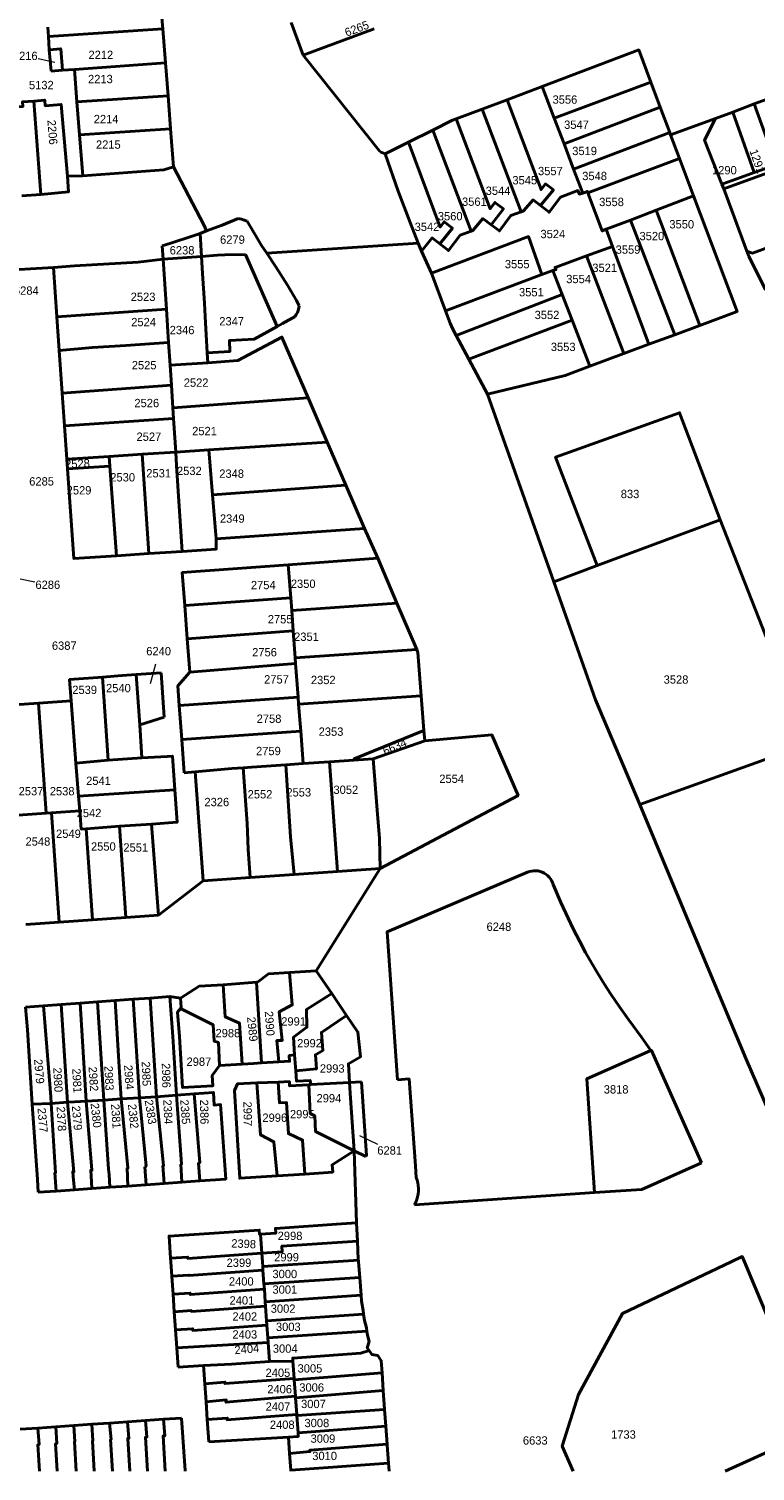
# Model space of a CAD drawing. Extents: x 99476 to 102828, y 406437 to 407931.
# Tile 7 of 48: x 100223 to 100442, y 406437 to 406870. Entities that reach past the tile are written whole.
import ezdxf
from ezdxf.enums import TextEntityAlignment as Align

# ---------------------------------------------------------------- set-up
doc = ezdxf.new("R2010")
doc.units = 0
doc.header["$MEASUREMENT"] = 0
for name, color, linetype, lineweight in [('BK_aanpijling', 10, 'Continuous', 0), ('BK_perceelnr', 10, 'Continuous', 13), ('BK_perceelnummer onder hoek', 10, 'Continuous', 13), ('BK_perceelsgrens', 10, 'Continuous', 40)]:
    doc.layers.add(name, color=color, linetype=linetype, lineweight=lineweight)
doc.styles.add('Style-WORKING', font='WORKING.shx')

msp = doc.modelspace()

# ---------------------------------------------------------------- linework, layer by layer
at = {"layer": 'BK_aanpijling', "linetype": 'Continuous', "lineweight": 0}
for p, q in [((100226.104854, 406861.443895), (100231.065, 406860.385)), ((100225.051515, 406704.18265), (100220.635, 406705.065)), ((100261.300616, 406679.581291), (100259.775, 406673.605)), ((100328.149768, 406535.239705), (100322.775, 406537.895))]:
    msp.add_line(p, q, dxfattribs=at)
at = {"layer": 'BK_perceelsgrens', "linetype": 'Continuous', "lineweight": 40}
for p, q in [((100229.007, 406870.918), (100229.161, 406868.121)), ((100229.161, 406868.121), (100263.561, 406870.395)), ((100263.561, 406870.395), (100264.345, 406860.222)), ((100302.144, 406872.297), (100305.76, 406862.44)), ((100305.76, 406862.44), (100327.072, 406870.398)), ((100229.161, 406868.121), (100229.427, 406864.107)), ((100229.427, 406864.107), (100229.987, 406857.719)), ((100237.032, 406858.232), (100264.345, 406860.222)), ((100264.345, 406860.222), (100265.108, 406850.312)), ((100305.76, 406862.44), (100328.877, 406833.477)), ((100229.987, 406857.719), (100233.341, 406857.963)), ((100233.341, 406857.963), (100237.032, 406858.232)), ((100237.032, 406858.232), (100237.676, 406848.498)), ((100367.05, 406849.105), (100377.579, 406853.059)), ((100377.579, 406853.059), (100381.194, 406843.569)), ((100381.194, 406843.569), (100410.241, 406854.381)), ((100410.241, 406854.381), (100413.056, 406846.89)), ((100224.792, 406848.721), (100226.833, 406820.657)), ((100237.676, 406848.498), (100265.108, 406850.312)), ((100237.676, 406848.498), (100238.511, 406838.553)), ((100265.108, 406850.312), (100265.875, 406840.345)), ((100359.559, 406846.292), (100367.05, 406849.105)), ((100434.92, 406845.394), (100441.326, 406847.862)), ((100441.326, 406847.862), (100447.738, 406850.223)), ((100441.326, 406847.862), (100447.922, 406829.566)), ((100351.756, 406843.362), (100359.559, 406846.292)), ((100359.559, 406846.292), (100371.315, 406815.44)), ((100381.194, 406843.569), (100384.149, 406835.81)), ((100384.149, 406835.81), (100413.056, 406846.89)), ((100413.056, 406846.89), (100415.93, 406839.244)), ((100416.17, 406838.601), (100429.69, 406843.47)), ((100429.69, 406843.47), (100434.92, 406845.394)), ((100434.92, 406845.394), (100441.331, 406827.198)), ((100238.511, 406838.553), (100265.875, 406840.345)), ((100238.511, 406838.553), (100239.51, 406826.29)), ((100265.875, 406840.345), (100266.753, 406828.934)), ((100337.447, 406836.347), (100344.682, 406839.967)), ((100344.682, 406839.967), (100356.193, 406809.624)), ((100387.043, 406828.211), (100415.93, 406839.244)), ((100415.93, 406839.244), (100416.17, 406838.601)), ((100416.17, 406838.601), (100418.879, 406831.4)), ((100330.366, 406832.804), (100337.447, 406836.347)), ((100384.149, 406835.81), (100387.043, 406828.211)), ((100328.877, 406833.477), (100330.366, 406832.804)), ((100391.313, 406821.166), (100418.879, 406831.4)), ((100418.879, 406831.4), (100423.073, 406820.241)), ((100234.874, 406826.13), (100239.51, 406826.29)), ((100266.753, 406828.934), (100275.904, 406811.5)), ((100387.043, 406828.211), (100389.761, 406821.076)), ((100441.331, 406827.198), (100447.922, 406829.566)), ((100431.608, 406823.706), (100432.143, 406822.33)), ((100432.143, 406822.33), (100439.109, 406803.578)), ((100221.121, 406820.227), (100226.833, 406820.657)), ((100411.81, 406815.916), (100423.073, 406820.241)), ((100396.864, 406810.177), (100404.12, 406812.963)), ((100404.12, 406812.963), (100411.81, 406815.916)), ((100404.12, 406812.963), (100417.419, 406778.434)), ((100411.81, 406815.916), (100424.937, 406781.257)), ((100272.693, 406808.192), (100274.731, 406808.935)), ((100274.731, 406808.935), (100276.717, 406809.678)), ((100275.144, 406802.031), (100274.731, 406808.935)), ((100275.904, 406811.5), (100276.717, 406809.678)), ((100396.864, 406810.177), (100398.734, 406805.043)), ((100263.356, 406805.231), (100265.604, 406805.925)), ((100263.624, 406801.227), (100263.356, 406805.231)), ((100265.604, 406805.925), (100267.756, 406806.59)), ((100267.756, 406806.59), (100270.837, 406807.589)), ((100270.837, 406807.589), (100272.693, 406808.192)), ((100294.763, 406803.024), (100340.315, 406806.034)), ((100340.315, 406806.034), (100341.257, 406803.642)), ((100390.945, 406802.205), (100398.734, 406805.043)), ((100398.734, 406805.043), (100409.639, 406775.632)), ((100263.624, 406801.227), (100275.144, 406802.031)), ((100263.624, 406801.227), (100264.601, 406786.155)), ((100275.144, 406802.031), (100279.978, 406802.368)), ((100275.144, 406802.031), (100275.448, 406796.933)), ((100279.978, 406802.368), (100282.202, 406802.523)), ((100282.202, 406802.523), (100288.422, 406802.605)), ((100288.422, 406802.605), (100297.883, 406780.976)), ((100341.257, 406803.642), (100344.303, 406796.962)), ((100390.945, 406802.205), (100402.164, 406772.865)), ((100439.109, 406803.578), (100439.724, 406802.117)), ((100439.724, 406802.117), (100444.673, 406791.993)), ((100215.169, 406797.816), (100230.682, 406798.73)), ((100230.682, 406798.73), (100231.722, 406783.932)), ((100275.448, 406796.933), (100276.068, 406787.949)), ((100344.303, 406796.962), (100348.508, 406785.666)), ((100348.508, 406785.666), (100377.485, 406796.606)), ((100377.485, 406796.606), (100380.803, 406797.853)), ((100380.803, 406797.853), (100383.616, 406790.569)), ((100276.068, 406787.949), (100276.313, 406784.001)), ((100351.738, 406778.293), (100383.616, 406790.569)), ((100383.616, 406790.569), (100386.596, 406782.851)), ((100231.722, 406783.932), (100264.601, 406786.155)), ((100231.722, 406783.932), (100232.435, 406773.787)), ((100264.601, 406786.155), (100265.258, 406776.207)), ((100276.313, 406784.001), (100276.89, 406773.087)), ((100355.511, 406771.197), (100386.596, 406782.851)), ((100386.596, 406782.851), (100391.918, 406769.071)), ((100351.738, 406778.293), (100355.511, 406771.197)), ((100409.639, 406775.632), (100417.419, 406778.434)), ((100417.419, 406778.434), (100424.937, 406781.257)), ((100232.435, 406773.787), (100233.336, 406760.954)), ((100265.258, 406776.207), (100265.713, 406769.321)), ((100402.164, 406772.865), (100409.639, 406775.632)), ((100265.713, 406769.321), (100277.085, 406770.109)), ((100265.713, 406769.321), (100266.107, 406763.36)), ((100276.89, 406773.087), (100277.085, 406770.109)), ((100355.511, 406771.197), (100361.103, 406760.679)), ((100391.918, 406769.071), (100402.164, 406772.865)), ((100233.336, 406760.954), (100266.107, 406763.36)), ((100233.336, 406760.954), (100234.024, 406751.161)), ((100266.107, 406763.36), (100266.558, 406756.537)), ((100361.103, 406760.679), (100381.047, 406704.293)), ((100266.558, 406756.537), (100307.222, 406759.545)), ((100266.558, 406756.537), (100266.767, 406753.377)), ((100307.222, 406759.545), (100312.965, 406746.267)), ((100234.024, 406751.161), (100266.767, 406753.377)), ((100266.767, 406753.377), (100267.434, 406743.19)), ((100234.024, 406751.161), (100234.727, 406741.147)), ((100267.434, 406743.19), (100277.356, 406743.937)), ((100277.356, 406743.937), (100312.965, 406746.267)), ((100277.356, 406743.937), (100278.466, 406730.386)), ((100312.965, 406746.267), (100318.588, 406733.267)), ((100234.727, 406741.147), (100247.366, 406741.974)), ((100234.727, 406741.147), (100234.931, 406738.237)), ((100234.931, 406738.237), (100247.594, 406738.992)), ((100247.366, 406741.974), (100257.383, 406742.63)), ((100247.366, 406741.974), (100247.594, 406738.992)), ((100247.594, 406738.992), (100249.646, 406712.133)), ((100257.383, 406742.63), (100267.434, 406743.19)), ((100257.383, 406742.63), (100259.322, 406712.771)), ((100278.466, 406730.386), (100318.588, 406733.267)), ((100278.466, 406730.386), (100279.544, 406717.236)), ((100318.588, 406733.267), (100324.215, 406720.259)), ((100394.091, 406709.16), (100431.124, 406722.907)), ((100431.124, 406722.907), (100457.503, 406655.506)), ((100279.544, 406717.236), (100324.215, 406720.259)), ((100324.215, 406720.259), (100328.147, 406711.356)), ((100259.322, 406712.771), (100269.353, 406713.433)), ((100249.646, 406712.133), (100259.322, 406712.771)), ((100301.262, 406709.384), (100328.147, 406711.356)), ((100301.262, 406709.384), (100302.001, 406699.455)), ((100328.147, 406711.356), (100333.909, 406697.868)), ((100381.047, 406704.293), (100394.091, 406709.16)), ((100270.123, 406697.161), (100302.001, 406699.455)), ((100270.123, 406697.161), (100270.855, 406687.187)), ((100302.001, 406699.455), (100302.283, 406695.661)), ((100302.283, 406695.661), (100333.909, 406697.868)), ((100302.283, 406695.661), (100302.74, 406689.524)), ((100333.909, 406697.868), (100339.858, 406683.944)), ((100270.855, 406687.187), (100302.74, 406689.524)), ((100270.855, 406687.187), (100271.62, 406677.18)), ((100302.74, 406689.524), (100303.342, 406681.44)), ((100303.342, 406681.44), (100339.858, 406683.944)), ((100271.62, 406677.18), (100303.47, 406679.717)), ((100303.342, 406681.44), (100303.47, 406679.717)), ((100303.47, 406679.717), (100304.22, 406669.642)), ((100245.378, 406675.633), (100251.353, 406676.172)), ((100245.378, 406675.633), (100247.124, 406650.679)), ((100251.353, 406676.172), (100255.58, 406676.46)), ((100255.58, 406676.46), (100263.055, 406676.968)), ((100255.58, 406676.46), (100256.593, 406661.326)), ((100263.055, 406676.968), (100263.983, 406663.624)), ((100268.497, 406667.126), (100304.22, 406669.642)), ((100304.22, 406669.642), (100304.377, 406667.529)), ((100304.377, 406667.529), (100341.198, 406670.029)), ((100341.964, 406659.612), (100341.198, 406670.029)), ((100216.095, 406667.151), (100226.134, 406667.829)), ((100226.134, 406667.829), (100235.966, 406668.538)), ((100226.134, 406667.829), (100228.518, 406634.753)), ((100235.966, 406668.538), (100237.442, 406649.851)), ((100268.497, 406667.126), (100269.252, 406656.873)), ((100304.377, 406667.529), (100304.983, 406659.389)), ((100263.983, 406663.624), (100256.593, 406661.326)), ((100256.593, 406661.326), (100257.26, 406651.36)), ((100269.252, 406656.873), (100304.983, 406659.389)), ((100269.252, 406656.873), (100269.982, 406646.941)), ((100304.983, 406659.389), (100305.707, 406649.665)), ((100341.964, 406659.612), (100342.292, 406656.545)), ((100326.807, 406651.085), (100342.292, 406656.545)), ((100406.94, 406637.408), (100457.503, 406655.506)), ((100237.442, 406649.851), (100247.124, 406650.679)), ((100237.442, 406649.851), (100238.229, 406639.89)), ((100247.124, 406650.679), (100257.26, 406651.36)), ((100257.26, 406651.36), (100264.81, 406651.822)), ((100300.527, 406649.311), (100305.707, 406649.665)), ((100305.707, 406649.665), (100313.69, 406650.211)), ((100313.69, 406650.211), (100321, 406650.698)), ((100313.69, 406650.211), (100316.076, 406617.262)), ((100321, 406650.698), (100326.807, 406651.085)), ((100269.982, 406646.941), (100273.242, 406647.18)), ((100273.242, 406647.18), (100275.643, 406614.436)), ((100238.229, 406639.89), (100267.122, 406641.836)), ((100238.229, 406639.89), (100238.578, 406635.477)), ((100230.093, 406634.866), (100238.578, 406635.477)), ((100220.102, 406634.147), (100228.518, 406634.753)), ((100228.518, 406634.753), (100230.093, 406634.866)), ((100230.093, 406634.866), (100232.36, 406602.024)), ((100240.544, 406630.113), (100250.514, 406630.831)), ((100250.514, 406630.831), (100260.168, 406631.527)), ((100250.514, 406630.831), (100252.403, 406603.468)), ((100260.168, 406631.527), (100262.218, 406604.175)), ((100240.544, 406630.113), (100242.433, 406602.75)), ((100309.654, 406587.464), (100328.91, 406618.16)), ((100316.076, 406617.262), (100328.91, 406618.16)), ((100262.218, 406604.175), (100275.643, 406614.436)), ((100275.643, 406614.436), (100289.77, 406615.424)), ((100289.77, 406615.424), (100303.052, 406616.352)), ((100303.052, 406616.352), (100316.076, 406617.262)), ((100222.369, 406601.304), (100232.36, 406602.024)), ((100232.36, 406602.024), (100242.433, 406602.75)), ((100242.433, 406602.75), (100252.403, 406603.468)), ((100252.403, 406603.468), (100262.218, 406604.175)), ((100301.673, 406586.908), (100309.654, 406587.464)), ((100309.654, 406587.464), (100314.304, 406580.617)), ((100281.644, 406583.222), (100291.7, 406583.972)), ((100291.7, 406583.972), (100293.248, 406559.74)), ((100249.196, 406578.48), (100254.639, 406578.881)), ((100254.639, 406578.881), (100259.766, 406579.258)), ((100254.639, 406578.881), (100256.515, 406549.293)), ((100259.766, 406579.258), (100265.63, 406579.69)), ((100259.766, 406579.258), (100261.645, 406549.618)), ((100265.63, 406579.69), (100268.85, 406579.17)), ((100314.304, 406580.617), (100318.787, 406574.018)), ((100222.272, 406576.497), (100227.651, 406576.893)), ((100227.651, 406576.893), (100232.983, 406577.286)), ((100232.983, 406577.286), (100238.651, 406577.704)), ((100232.983, 406577.286), (100234.845, 406547.919)), ((100238.651, 406577.704), (100243.905, 406578.091)), ((100238.651, 406577.704), (100240.517, 406548.279)), ((100243.905, 406578.091), (100249.196, 406578.48)), ((100243.905, 406578.091), (100245.774, 406548.612)), ((100303.158, 406562.181), (100303.526, 406557.388)), ((100280.599, 406558.956), (100287.428, 406559.381)), ((100293.248, 406559.74), (100298.457, 406560.059)), ((100291.811, 406553.739), (100298.202, 406553.999)), ((100307.387, 406553.187), (100308.082, 406553.227)), ((100308.082, 406553.227), (100319.71, 406553.9)), ((100319.71, 406553.9), (100323.276, 406554.106)), ((100240.517, 406548.279), (100245.774, 406548.612)), ((100245.774, 406548.612), (100251.069, 406548.948)), ((100251.069, 406548.948), (100256.515, 406549.293)), ((100256.515, 406549.293), (100261.645, 406549.618)), ((100261.645, 406549.618), (100267.666, 406550.027)), ((100267.666, 406550.027), (100273.015, 406550.438)), ((100224.294, 406547.381), (100229.993, 406547.611)), ((100229.993, 406547.611), (100234.845, 406547.919)), ((100321.076, 406533.395), (100321.746, 406511.712)), ((100321.076, 406533.395), (100324.523, 406531.687)), ((100252.8, 406528.2), (100253.069, 406522.781)), ((100258.14, 406528.59), (100258.534, 406523.165)), ((100263.55, 406528.99), (100263.981, 406523.549)), ((100268.93, 406529.32), (100269.257, 406523.92)), ((100242.239, 406522.019), (100247.643, 406522.399)), ((100247.643, 406522.399), (100253.069, 406522.781)), ((100258.534, 406523.165), (100263.981, 406523.549)), ((100263.981, 406523.549), (100269.257, 406523.92)), ((100269.257, 406523.92), (100274.633, 406524.298)), ((100297.885, 406525.835), (100306.228, 406526.387)), ((100226.095, 406520.883), (100231.464, 406521.261)), ((100231.464, 406521.261), (100236.975, 406521.649)), ((100236.975, 406521.649), (100242.239, 406522.019)), ((100393.343, 406520.798), (100339.189, 406517.152)), ((100321.746, 406511.712), (100322.024, 406506.241)), ((100292.883, 406508.273), (100293.288, 406502.635)), ((100293.288, 406502.635), (100293.477, 406500)), ((100265.963, 406500), (100266.257, 406495.67)), ((100293.477, 406500), (100293.579, 406498.583)), ((100293.579, 406498.583), (100314.801, 406500)), ((100293.579, 406498.583), (100293.657, 406497.502)), ((100293.657, 406497.502), (100293.951, 406493.404)), ((100314.801, 406500), (100322.319, 406500.502)), ((100322.319, 406500.502), (100322.359, 406500)), ((100322.359, 406500), (100322.73, 406495.326)), ((100438.395, 406500), (100459.498, 406449.359)), ((100293.951, 406493.404), (100322.73, 406495.326)), ((100293.951, 406493.404), (100294.068, 406491.779)), ((100322.73, 406495.326), (100323.157, 406489.957)), ((100266.624, 406490.261), (100266.983, 406484.968)), ((100294.068, 406491.779), (100294.337, 406488.033)), ((100294.337, 406488.033), (100323.157, 406489.957)), ((100294.337, 406488.033), (100294.433, 406486.696)), ((100266.983, 406484.968), (100267.352, 406479.527)), ((100294.433, 406486.696), (100294.748, 406482.312)), ((100294.748, 406482.312), (100323.911, 406484.262)), ((100267.352, 406479.527), (100267.715, 406474.172)), ((100294.748, 406482.312), (100294.84, 406481.023)), ((100294.84, 406481.023), (100295.118, 406477.157)), ((100295.118, 406477.157), (100324.878, 406479.144)), ((100295.118, 406477.157), (100295.217, 406475.777)), ((100295.217, 406475.777), (100295.625, 406470.087)), ((100267.715, 406474.172), (100268.11, 406468.347)), ((100268.11, 406468.347), (100275.764, 406468.843)), ((100275.764, 406468.843), (100276.146, 406463.348)), ((100295.625, 406470.087), (100302.649, 406470.203)), ((100302.649, 406470.203), (100303.028, 406464.926)), ((100303.054, 406464.558), (100329.44, 406466.694)), ((100329.44, 406466.694), (100329.826, 406461.32)), ((100276.146, 406463.348), (100276.527, 406457.997)), ((100303.028, 406464.926), (100303.054, 406464.558)), ((100303.054, 406464.558), (100303.41, 406459.618)), ((100276.527, 406457.997), (100276.906, 406452.681)), ((100303.41, 406459.618), (100303.443, 406459.155)), ((100303.443, 406459.155), (100329.826, 406461.32)), ((100303.443, 406459.155), (100303.804, 406454.144)), ((100329.826, 406461.32), (100330.231, 406455.677)), ((100263.783, 406452.706), (100269.167, 406453.082)), ((100303.804, 406454.144), (100303.829, 406453.798)), ((100303.829, 406453.798), (100330.231, 406455.677)), ((100303.829, 406453.798), (100304.2, 406448.634)), ((100330.231, 406455.677), (100330.593, 406450.634)), ((100220.638, 406449.699), (100225.998, 406450.073)), ((100225.998, 406450.073), (100231.39, 406450.449)), ((100231.39, 406450.449), (100236.789, 406450.825)), ((100236.789, 406450.825), (100242.183, 406451.201)), ((100242.183, 406451.201), (100247.538, 406451.574)), ((100247.538, 406451.574), (100252.961, 406451.952)), ((100252.961, 406451.952), (100258.382, 406452.33)), ((100258.382, 406452.33), (100263.783, 406452.706)), ((100276.906, 406452.681), (100277.39, 406445.9)), ((100304.2, 406448.634), (100330.593, 406450.634)), ((100330.593, 406450.634), (100330.98, 406445.242)), ((100277.39, 406445.9), (100301.289, 406447.321)), ((100301.289, 406447.321), (100301.643, 406442.39)), ((100301.643, 406442.39), (100301.997, 406437.468)), ((100301.997, 406437.468), (100331.389, 406439.555)), ((100301.997, 406437.468), (100302.021685, 406437.124)), ((100331.389, 406439.555), (100331.563446, 406437.124))]:
    msp.add_line(p, q, dxfattribs=at)
at = {"layer": 'BK_perceelsgrens', "linetype": 'Continuous', "lineweight": 40, "flags": 128}
for points in [[(100251.645, 406891.305), (100262.584, 406881.797), (100263.561, 406870.395)], [(100229.427, 406864.107), (100232.87, 406864.408), (100233.341, 406857.963)], [(100377.579, 406853.059), (100406.59, 406864.09), (100410.241, 406854.381)], [(100218.592, 406846.874), (100221.478, 406847.084), (100221.377, 406848.473), (100224.792, 406848.721)], [(100224.792, 406848.721), (100228.071, 406848.996), (100228.214, 406847.281), (100232.947, 406847.677), (100234.874, 406826.13)], [(100367.05, 406849.105), (100377.254, 406822.134), (100378.564, 406823.83), (100380.944, 406821.991), (100377.091, 406817.296)], [(100344.682, 406839.967), (100350.59, 406842.924), (100351.756, 406843.362)], [(100351.756, 406843.362), (100361.942, 406816.347), (100363.35, 406818.242), (100365.907, 406816.341), (100362.218, 406811.552)], [(100431.608, 406823.706), (100426.42, 406836.94), (100429.69, 406843.47)], [(100432.143, 406822.33), (100483.915, 406841.174), (100491.029, 406821.449)], [(100337.447, 406836.347), (100346.966, 406810.859), (100348.164, 406812.423), (100350.613, 406810.547), (100346.818, 406805.793)], [(100330.366, 406832.804), (100334.33, 406821.62), (100337.87, 406812.24), (100340.315, 406806.034)], [(100226.833, 406820.657), (100227.956, 406820.766), (100235.21, 406821.46), (100234.874, 406826.13)], [(100239.51, 406826.29), (100263.832, 406828.046), (100266.753, 406828.934)], [(100431.608, 406823.706), (100434.99, 406824.92), (100441.331, 406827.198)], [(100377.091, 406817.296), (100379.642, 406815.325), (100383.125, 406819.834), (100388.339, 406821.812), (100388.756, 406820.748), (100389.761, 406821.076)], [(100389.761, 406821.076), (100391.173, 406821.535), (100391.313, 406821.166)], [(100439.109, 406803.578), (100440.781, 406803.018), (100491.029, 406821.449)], [(100371.315, 406815.44), (100371.967, 406815.748), (100374.853, 406819.025), (100377.091, 406817.296)], [(100391.313, 406821.166), (100395.658, 406809.708), (100396.864, 406810.177)], [(100423.073, 406820.241), (100436.194, 406785.451), (100424.937, 406781.257)], [(100276.717, 406809.678), (100281.392, 406811.429), (100286.236, 406813.448)], [(100286.236, 406813.448), (100287.147, 406813.231), (100288.039, 406812.946), (100288.907, 406812.595)], [(100288.907, 406812.595), (100293.219, 406805.34), (100294.763, 406803.024)], [(100356.193, 406809.624), (100356.849, 406809.908), (100359.745, 406813.391), (100362.218, 406811.552)], [(100362.218, 406811.552), (100364.721, 406809.692), (100368.136, 406814.287), (100371.315, 406815.44)], [(100346.818, 406805.793), (100349.419, 406803.801), (100352.945, 406808.405), (100356.193, 406809.624)], [(100341.257, 406803.642), (100344.466, 406807.595), (100346.818, 406805.793)], [(100344.303, 406796.962), (100373.441, 406808.012), (100377.485, 406796.606)], [(100230.682, 406798.73), (100236.952, 406799.185), (100256.127, 406800.335), (100263.624, 406801.227)], [(100294.763, 406803.024), (100297.478, 406798.954), (100301.066, 406793.381), (100303.715, 406788.835), (100304.539, 406787.208)], [(100380.803, 406797.853), (100381.74, 406798.142), (100381.465, 406798.75), (100390.945, 406802.205)], [(100304.539, 406787.208), (100304.432, 406786.51), (100304.252, 406785.828), (100303.999, 406785.169), (100303.677, 406784.541), (100303.29, 406783.951)], [(100303.29, 406783.951), (100299.566, 406781.899), (100297.883, 406780.976)], [(100348.508, 406785.666), (100349.874, 406781.942), (100350.596, 406780.383), (100351.738, 406778.293)], [(100276.89, 406773.087), (100283.737, 406773.481), (100283.559, 406776.732), (100290.955, 406777.219), (100297.883, 406780.976)], [(100232.435, 406773.787), (100242.44, 406774.7), (100252.444, 406775.311), (100265.258, 406776.207)], [(100277.085, 406770.109), (100286.107, 406770.734), (100299.323, 406777.806), (100307.222, 406759.545)], [(100361.103, 406760.679), (100384.541, 406766.248), (100391.918, 406769.071)], [(100431.124, 406722.907), (100418.889, 406755.089), (100381.625, 406741.729), (100394.091, 406709.16)], [(100267.434, 406743.19), (100267.701, 406739.115), (100269.353, 406713.433)], [(100234.931, 406738.237), (100236.825, 406711.287), (100249.646, 406712.133)], [(100269.353, 406713.433), (100279.622, 406714.11), (100279.544, 406717.236)], [(100301.262, 406709.384), (100269.398, 406707.048), (100270.123, 406697.161)], [(100381.047, 406704.293), (100393.592, 406668.782), (100406.94, 406637.408)], [(100339.858, 406683.944), (100340.242, 406683.045), (100341.198, 406670.029)], [(100245.378, 406675.633), (100235.506, 406674.921), (100235.966, 406668.538)], [(100271.62, 406677.18), (100268.06, 406673.08), (100268.497, 406667.126)], [(100321, 406650.698), (100321.035, 406651.086), (100341.964, 406659.612)], [(100342.292, 406656.545), (100362.486, 406658.296), (100370.361, 406640.111), (100328.91, 406618.16)], [(100264.81, 406651.822), (100266.41, 406651.92), (100267.122, 406641.836)], [(100273.242, 406647.18), (100284.3, 406648.18), (100287.708, 406648.425)], [(100287.708, 406648.425), (100290.302, 406648.611), (100300.527, 406649.311)], [(100287.708, 406648.425), (100288.885, 406631.649), (100289.166, 406624.019), (100289.77, 406615.424)], [(100300.527, 406649.311), (100301.46, 406635.431), (100301.96, 406627.65), (100303.052, 406616.352)], [(100326.807, 406651.085), (100327.938, 406635.651), (100328.683, 406627.191), (100328.91, 406618.16)], [(100260.168, 406631.527), (100267.825, 406632.079), (100267.122, 406641.836)], [(100238.578, 406635.477), (100239.01, 406630.003), (100240.544, 406630.113)], [(100406.94, 406637.408), (100420.568, 406604.636), (100438.946, 406560.88), (100457.407, 406517.981)], [(100334.105, 406554.719), (100330.951, 406599.105), (100373.196, 406617.054)], [(100373.196, 406617.054), (100373.803, 406617.266), (100374.43, 406617.41), (100375.069, 406617.483), (100375.712, 406617.484), (100376.352, 406617.413), (100376.979, 406617.272), (100377.587, 406617.062), (100378.168, 406616.786), (100378.714, 406616.447), (100379.22, 406616.049), (100379.677, 406615.597), (100380.082, 406615.097), (100380.429, 406614.555), (100380.713, 406613.978), (100380.931, 406613.373)], [(100380.931, 406613.373), (100383.222, 406607.925), (100385.379, 406603.287), (100386.934, 406600.055), (100388.87, 406596.243), (100390.625, 406592.972), (100392.446, 406589.779), (100394.299, 406586.648), (100396.188, 406583.541), (100398.184, 406580.433), (100400.781, 406576.573), (100403.547, 406572.77), (100407.455, 406567.463), (100410.273, 406563.472)], [(100268.85, 406579.17), (100274.484, 406582.793), (100281.644, 406583.222)], [(100281.644, 406583.222), (100282.336, 406573.596), (100286.607, 406571.695), (100287.428, 406559.381)], [(100291.7, 406583.972), (100291.96, 406583.99), (100295.29, 406586.51), (100301.673, 406586.908)], [(100301.673, 406586.908), (100302.467, 406577.164), (100298.54, 406575.15), (100299.439, 406566.534), (100297.787, 406566.45), (100298.457, 406560.059)], [(100265.63, 406579.69), (100266.58, 406567.71), (100267.666, 406550.027)], [(100268.85, 406579.17), (100269.06, 406576.37), (100268.83, 406576.093)], [(100314.304, 406580.617), (100306.713, 406575.762), (100306.864, 406570.462), (100302.843, 406567.539), (100303.158, 406562.181)], [(100222.272, 406576.497), (100222.897, 406569.714), (100224.294, 406547.381)], [(100227.651, 406576.893), (100229.866, 406549.604), (100229.993, 406547.611)], [(100249.196, 406578.48), (100250.256, 406561.775), (100251.069, 406548.948)], [(100280.599, 406558.956), (100278.387, 406555.939), (100278.611, 406552.878), (100269.494, 406552.335), (100268.545, 406567.74), (100267.97, 406575.05), (100268.83, 406576.093)], [(100268.83, 406576.093), (100278.715, 406571.172), (100279.015, 406566.272), (100280.243, 406565.859), (100280.599, 406558.956)], [(100303.526, 406557.388), (100309.732, 406557.97), (100309.437, 406562.211), (100311.66, 406563.536), (100311.221, 406568.933), (100318.787, 406574.018)], [(100318.787, 406574.018), (100322.19, 406569.007), (100322.922, 406561.554), (100319.326, 406559.504), (100319.71, 406553.9)], [(100298.457, 406560.059), (100301.63, 406560.254), (100301.543, 406561.974), (100303.158, 406562.181)], [(100393.343, 406520.798), (100391.001, 406554.939), (100410.273, 406563.472)], [(100425.449, 406529.723), (100410.419, 406563.537), (100410.273, 406563.472)], [(100287.428, 406559.381), (100290.813, 406559.591), (100293.248, 406559.74)], [(100303.526, 406557.388), (100303.768, 406554.238), (100307.812, 406554.519), (100308.082, 406553.227)], [(100297.885, 406525.835), (100286.679, 406525.094), (100285.129, 406551.428), (100286.026, 406553.504), (100291.811, 406553.739)], [(100291.811, 406553.739), (100292.905, 406538.192), (100296.952, 406536.016), (100297.885, 406525.835)], [(100298.202, 406553.999), (100301.601, 406554.137), (100301.637, 406552.854), (100307.387, 406553.187)], [(100298.202, 406553.999), (100298.6, 406547.776), (100300.749, 406547.851), (100301.322, 406538.539), (100305.543, 406536.563), (100306.228, 406526.387)], [(100307.387, 406553.187), (100307.872, 406544.574), (100309.239, 406543.861), (100309.49, 406539.136), (100321.076, 406533.395)], [(100319.71, 406553.9), (100319.89, 406550.64), (100321.076, 406533.395)], [(100324.523, 406531.687), (100324.797, 406531.987), (100323.276, 406554.106)], [(100339.678, 406525.349), (100339.498, 406528.806), (100337.561, 406554.953), (100334.105, 406554.719)], [(100234.845, 406547.919), (100235.299, 406547.948), (100240.517, 406548.279)], [(100240.517, 406548.279), (100242.253, 406527.498), (100241.87, 406527.48), (100242.02, 406525.85), (100242.239, 406522.019)], [(100245.774, 406548.612), (100247.249, 406527.848), (100247.39, 406526.2), (100247.643, 406522.399)], [(100251.069, 406548.948), (100253.046, 406528.222), (100252.8, 406528.2)], [(100256.515, 406549.293), (100258.492, 406528.747), (100258.14, 406528.59)], [(100261.645, 406549.618), (100263.764, 406528.897), (100263.55, 406528.99)], [(100267.666, 406550.027), (100269.16, 406529.397), (100268.93, 406529.32)], [(100273.015, 406550.438), (100278.742, 406550.878), (100278.961, 406547.113), (100280.927, 406547.238), (100282.46, 406524.85), (100274.633, 406524.298)], [(100273.015, 406550.438), (100274.656, 406529.771), (100274.28, 406529.68), (100274.633, 406524.298)], [(100224.294, 406547.381), (100225.85, 406524.75), (100226.095, 406520.883)], [(100229.993, 406547.611), (100231.315, 406526.763), (100231.114, 406526.75), (100231.464, 406521.261)], [(100234.845, 406547.919), (100236.756, 406526.923), (100236.49, 406527.13), (100236.6, 406525.49), (100236.975, 406521.649)], [(100306.228, 406526.387), (100314.636, 406526.943), (100314.409, 406529.119), (100321.076, 406533.395)], [(100425.449, 406529.723), (100407.507, 406521.77), (100393.343, 406520.798)], [(100253.069, 406522.781), (100258.293, 406523.149), (100258.534, 406523.165)], [(100339.189, 406517.152), (100339.571, 406517.911), (100339.883, 406518.701), (100340.123, 406519.516), (100340.288, 406520.349), (100340.377, 406521.194), (100340.389, 406522.044), (100340.324, 406522.891), (100340.183, 406523.729), (100339.967, 406524.55), (100339.678, 406525.349)], [(100292.883, 406508.273), (100292.62, 406508.254), (100292.517, 406509.543), (100265.44, 406507.74), (100265.891, 406501.073)], [(100292.883, 406508.273), (100297.48, 406508.603), (100297.377, 406510.037), (100315.79, 406511.36), (100321.746, 406511.712)], [(100293.288, 406502.635), (100299.465, 406503.047), (100299.353, 406504.726), (100322.024, 406506.241)], [(100322.024, 406506.241), (100322.307, 406500.658), (100322.319, 406500.502)], [(100265.891, 406501.073), (100270.99, 406501.438), (100271.019, 406501.035), (100293.288, 406502.635)], [(100265.891, 406501.073), (100265.896, 406500.99), (100265.963, 406500)], [(100434.415, 406500), (100437.738, 406501.576), (100438.395, 406500)], [(100266.257, 406495.67), (100271.37, 406496.037), (100271.38, 406495.901), (100293.657, 406497.502)], [(100386.857707, 406437.124), (100383.626, 406444.61), (100388.508, 406460.165), (100401.726, 406484.497), (100434.415, 406500)], [(100266.257, 406495.67), (100266.264, 406495.567), (100266.624, 406490.261)], [(100266.624, 406490.261), (100271.747, 406490.629), (100271.779, 406490.177), (100294.068, 406491.779)], [(100323.157, 406489.957), (100323.294, 406488.229), (100323.746, 406485.428), (100323.911, 406484.262)], [(100266.983, 406484.968), (100272.136, 406485.338), (100272.153, 406485.095), (100294.433, 406486.696)], [(100323.911, 406484.262), (100324.174, 406482.402), (100324.726, 406480.201), (100324.878, 406479.144)], [(100267.352, 406479.527), (100272.53, 406479.898), (100272.564, 406479.422), (100294.84, 406481.023)], [(100324.878, 406479.144), (100325.053, 406477.925), (100325.554, 406476.024), (100324.981, 406474.174), (100325.556, 406473.333)], [(100267.715, 406474.172), (100272.9, 406474.52), (100295.217, 406475.777)], [(100325.556, 406473.333), (100323.041, 406472.567), (100302.584, 406471.096), (100302.649, 406470.203)], [(100325.556, 406473.333), (100326.333, 406472.198), (100328.157, 406471.848), (100329.183, 406470.272), (100329.44, 406466.694)], [(100275.764, 406468.843), (100284.171, 406469.265), (100295.625, 406470.087)], [(100276.146, 406463.348), (100282.22, 406463.89), (100282.192, 406463.423), (100303.028, 406464.926)], [(100276.527, 406457.997), (100282.63, 406458.5), (100282.522, 406457.846), (100303.41, 406459.618)], [(100269.167, 406453.082), (100270.22, 406437.28), (100270.230281, 406437.124)], [(100276.906, 406452.681), (100282.92, 406453.09), (100282.802, 406452.544), (100303.804, 406454.144)], [(100225.998, 406450.073), (100226.33, 406445.11), (100226.012, 406445.09), (100226.511241, 406437.124)], [(100231.824224, 406437.124), (100231.304, 406445.423), (100231.72, 406445.45), (100231.39, 406450.449)], [(100236.789, 406450.825), (100237.07, 406445.9), (100236.975, 406445.894), (100237.524908, 406437.124)], [(100242.183, 406451.201), (100242.49, 406446.23), (100242.368, 406446.222), (100242.938352, 406437.124)], [(100247.538, 406451.574), (100248, 406446.62), (100247.855, 406446.61), (100248.44979, 406437.124)], [(100252.961, 406451.952), (100253.36, 406446.98), (100252.984, 406446.956), (100253.600246, 406437.124)], [(100258.973274, 406437.124), (100258.334, 406447.323), (100258.75, 406447.35), (100258.382, 406452.33)], [(100264.267627, 406437.124), (100263.606, 406447.687), (100264.12, 406447.72), (100263.783, 406452.706)], [(100301.289, 406447.321), (100304.279, 406447.536), (100304.2, 406448.634)], [(100459.498, 406449.359), (100432.610273, 406437.124)], [(100301.643, 406442.39), (100307.757, 406443.02), (100307.731, 406443.39), (100330.98, 406445.242)], [(100330.98, 406445.242), (100331, 406444.964), (100331.389, 406439.555)]]:
    msp.add_lwpolyline(points, dxfattribs=at)

# ---------------------------------------------------------------- texts
at = {"layer": 'BK_perceelnr', "linetype": 'Continuous', "lineweight": 13, "style": 'Style-WORKING'}
for s, p in [('2216', (100222.192847, 406862.279)), ('2212', (100244.911847, 406862.584)), ('2213', (100244.779847, 406855.318)), ('5132', (100227.017847, 406853.514)), ('3556', (100384.421, 406849.154)), ('2214', (100246.497847, 406843.296)), ('3547', (100387.893766, 406841.602)), ('2215', (100247.157847, 406835.634)), ('3519', (100390.335847, 406833.716)), ('3545', (100372.345847, 406824.922)), ('3557', (100380.048918, 406827.682)), ('3548', (100393.339847, 406826.204)), ('1290', (100432.349624, 406827.928)), ('3544', (100364.316847, 406821.767)), ('3561', (100357.205695, 406818.475)), ('3558', (100398.427, 406818.396)), ('3560', (100349.932777, 406814.117)), ('3550', (100419.533082, 406811.692)), ('6279', (100284.47339, 406807.083)), ('3542', (100342.955847, 406810.923)), ('3524', (100380.782, 406808.767)), ('3520', (100410.553082, 406808.143)), ('6238', (100269.330695, 406803.873)), ('3559', (100403.392, 406804.082)), ('3555', (100370.078, 406799.724)), ('3521', (100396.374, 406798.62)), ('3554', (100388.528, 406795.248)), ('6284', (100222.512695, 406791.772)), ('2523', (100257.609, 406789.899)), ('3551', (100374.338, 406791.285)), ('2524', (100257.767, 406782.317)), ('2347', (100284.237766, 406782.556)), ('3552', (100379.027, 406784.463)), ('2346', (100269.329847, 406779.916)), ('3553', (100383.9, 406774.861)), ('2525', (100257.925, 406769.365)), ('2522', (100273.559, 406764.129)), ('2526', (100258.715, 406757.991)), ('2527', (100259.356918, 406747.882)), ('2521', (100276.081, 406749.58)), ('2532', (100271.519, 406737.61)), ('6285', (100227.097695, 406734.455)), ('2530', (100251.471082, 406735.68)), ('2531', (100262.295, 406736.895)), ('2348', (100284.227847, 406736.778)), ('2529', (100238.362, 406731.78)), ('833', (100403.992, 406730.672)), ('2349', (100284.421847, 406723.288)), ('6286', (100228.973695, 406703.399)), ('2754', (100293.732695, 406703.309)), ('2350', (100305.749082, 406703.697)), ('2755', (100298.813695, 406693.044)), ('2351', (100306.729, 406687.791)), ('6387', (100233.918613, 406685.11)), ('6240', (100262.279624, 406683.457)), ('2756', (100294.120695, 406683.135)), ('2757', (100297.715613, 406674.982)), ('2352', (100311.772, 406674.794)), ('3528', (100417.814, 406674.931)), ('2539', (100240.049, 406671.835)), ('2540', (100250.189929, 406672.356)), ('2758', (100295.477695, 406663.156)), ('2353', (100314.1, 406659.277)), ('2759', (100295.283695, 406653.457)), ('2541', (100244.212847, 406644.507)), ('2554', (100350.373, 406645.116)), ('2537', (100223.921918, 406641.384)), ('2538', (100233.282, 406641.384)), ('2326', (100279.766, 406638.133)), ('2552', (100292.763, 406640.461)), ('2553', (100304.401, 406641.043)), ('3052', (100318.560847, 406641.819)), ('2542', (100241.358847, 406634.836)), ('2548', (100225.993847, 406626.288)), ('2549', (100235.168847, 406628.604)), ('2550', (100245.667082, 406624.77)), ('2551', (100255.405, 406624.466)), ('6248', (100364.574542, 406600.678)), ('2988', (100283.101695, 406568.712)), ('2991', (100302.86139, 406572.228)), ('2992', (100307.64339, 406565.688)), ('2987', (100274.391613, 406560.133)), ('2993', (100314.46439, 406558.093)), ('3818', (100399.809847, 406551.814)), ('2994', (100313.46539, 406549.152)), ('2996', (100297.19639, 406543.307)), ('2995', (100305.47639, 406544.379)), ('6281', (100331.735695, 406533.468)), ('2998', (100301.78539, 406507.812)), ('2399', (100286.429695, 406499.743)), ('2999', (100300.74139, 406501.389)), ('3000', (100300.213777, 406496.36)), ('2400', (100287.121777, 406494.124)), ('3001', (100300.223695, 406491.675)), ('2401', (100287.317695, 406488.421)), ('2402', (100288.185695, 406483.585)), ('3002', (100299.703695, 406485.949)), ('2403', (100288.185695, 406478.192)), ('3003', (100301.264695, 406480.483)), ('3004', (100300.332695, 406473.946)), ('2405', (100298.141695, 406466.689)), ('3005', (100307.771695, 406467.99)), ('2406', (100298.662695, 406461.744)), ('3006', (100308.292695, 406462.264)), ('2407', (100298.151613, 406456.538)), ('3007', (100308.822613, 406457.319)), ('2408', (100299.443695, 406451.072)), ('3008', (100309.853695, 406451.593)), ('1733', (100402.012542, 406448.132)), ('3009', (100311.675695, 406446.908)), ('6633', (100375.50339, 406446.348)), ('3010', (100312.186777, 406441.703))]:
    msp.add_text(s, height=2.5, dxfattribs=at).set_placement(p, align=Align.MIDDLE_CENTER)
at = {"layer": 'BK_perceelnummer onder hoek', "linetype": 'Continuous', "lineweight": 13, "style": 'Style-WORKING'}
for s, rotation, p in [('6265', 20.434941, (100321.845428, 406870.481787)), ('2206', 274.560298, (100230.379988, 406839.333152)), ('1291', 289.268415, (100442.269849, 406830.624432)), ('2528', 2.524432, (100237.892, 406739.766)), ('6634', 23.530649, (100333.24544, 406654.751756)), ('2990', 274.041048, (100295.688258, 406571.605502)), ('2989', 276.011997, (100290.484968, 406569.907303)), ('2979', 275.142765, (100226.399945, 406557.190608)), ('2980', 273.259077, (100232.032419, 406554.671207)), ('2981', 273.490717, (100237.758981, 406554.400305)), ('2982', 273.772284, (100242.70398, 406554.921305)), ('2983', 272.916644, (100247.388984, 406555.181305)), ('2984', 273.711592, (100253.37498, 406555.442305)), ('2985', 272.283766, (100258.579988, 406556.483305)), ('2986', 271.314942, (100264.566993, 406555.962305)), ('2383', 279.058705, (100259.882, 406545.031)), ('2384', 273.030813, (100265.087, 406545.031)), ('2385', 274.398705, (100270.293, 406545.031)), ('2386', 271.201833, (100276.019, 406545.031)), ('2377', 274.93006, (100227.424826, 406542.537423)), ('2378', 273.208418, (100233.073983, 406542.949305)), ('2379', 275.204771, (100237.758972, 406543.209304)), ('2380', 276.560196, (100243.483867, 406543.999853)), ('2381', 273.951091, (100249.471, 406543.729)), ('2382', 275.943317, (100254.676, 406543.729)), ('2997', 271.201833, (100289.069195, 406544.451694)), ('2398', 357.645131, (100287.842695, 406505.431013)), ('2404', 4.782761, (100288.807696, 406473.806975))]:
    msp.add_text(s, height=2.5, rotation=rotation, dxfattribs=at).set_placement(p, align=Align.MIDDLE_CENTER)

doc.saveas('drawing.dxf')
